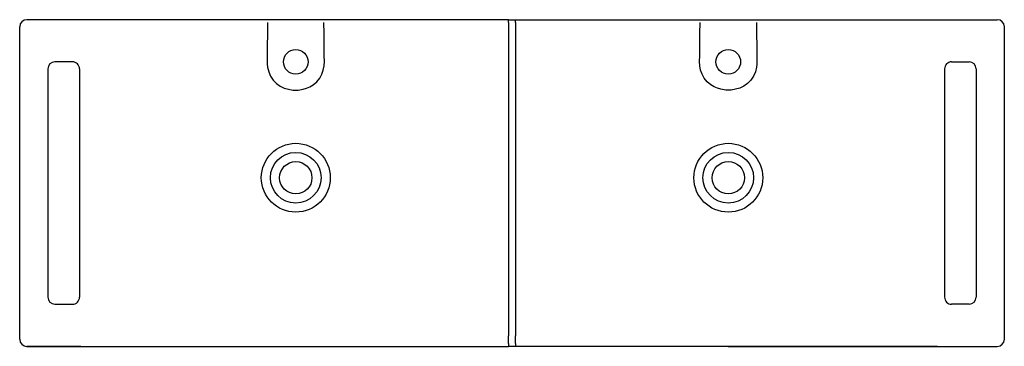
# Model space of a CAD drawing. Header units: millimetres. Extents: x 4814.53 to 4815.93, y 2684.21 to 2684.68.
import ezdxf

# ---------------------------------------------------------------- set-up
doc = ezdxf.new("R2010")
doc.units = ezdxf.units.MM
doc.layers.add('SANINDUSA', color=3, linetype='Continuous')

msp = doc.modelspace()

# ---------------------------------------------------------------- linework, layer by layer
at = {"layer": 'SANINDUSA'}
for p, q in [((4814.8749, 2684.6774), (4814.5388, 2684.6774)), ((4814.8749, 2684.6774), (4814.6538, 2684.6774)), ((4814.8814, 2684.6774), (4814.8749, 2684.6774)), ((4814.9611, 2684.6774), (4814.8814, 2684.6774)), ((4814.9679, 2684.6774), (4814.9611, 2684.6774)), ((4815.2238, 2684.6774), (4814.9679, 2684.6774)), ((4815.2238, 2684.6734), (4815.2238, 2684.6774)), ((4815.2238, 2684.6774), (4815.2338, 2684.6774)), ((4815.2238, 2684.6734), (4815.2238, 2684.6429)), ((4815.2338, 2684.6734), (4815.2338, 2684.6774)), ((4815.2338, 2684.6774), (4815.4896, 2684.6774)), ((4815.2338, 2684.6734), (4815.2338, 2684.6429)), ((4815.4896, 2684.6774), (4815.4964, 2684.6774)), ((4815.4964, 2684.6774), (4815.5761, 2684.6774)), ((4815.5761, 2684.6774), (4815.5826, 2684.6774)), ((4815.5826, 2684.6774), (4815.8038, 2684.6774)), ((4815.8038, 2684.6774), (4815.9188, 2684.6774)), ((4814.5288, 2684.2224), (4814.5288, 2684.6674)), ((4815.9288, 2684.2224), (4815.9288, 2684.6674)), ((4815.2238, 2684.6429), (4815.2238, 2684.6402)), ((4815.2238, 2684.6402), (4815.2238, 2684.4762)), ((4815.2338, 2684.6429), (4815.2338, 2684.6402)), ((4815.2338, 2684.6402), (4815.2338, 2684.4762)), ((4814.6038, 2684.6174), (4814.5788, 2684.6174)), ((4815.8538, 2684.6174), (4815.8788, 2684.6174)), ((4814.5688, 2684.6074), (4814.5688, 2684.2824)), ((4814.6138, 2684.6074), (4814.6138, 2684.2824)), ((4815.8438, 2684.6074), (4815.8438, 2684.2824)), ((4815.8888, 2684.6074), (4815.8888, 2684.2824)), ((4815.2238, 2684.4762), (4815.2238, 2684.4497)), ((4815.2338, 2684.4762), (4815.2338, 2684.4497)), ((4815.2238, 2684.4497), (4815.2238, 2684.2632)), ((4815.2338, 2684.4497), (4815.2338, 2684.2632)), ((4814.5788, 2684.2724), (4814.6038, 2684.2724)), ((4815.2238, 2684.2632), (4815.2238, 2684.2274)), ((4815.2338, 2684.2632), (4815.2338, 2684.2274)), ((4815.8788, 2684.2724), (4815.8538, 2684.2724)), ((4815.2238, 2684.2164), (4815.2238, 2684.2274)), ((4815.2338, 2684.2164), (4815.2338, 2684.2274)), ((4814.5388, 2684.2124), (4814.6538, 2684.2124)), ((4814.6158, 2684.2124), (4814.5388, 2684.2124)), ((4814.6538, 2684.2124), (4815.2238, 2684.2124)), ((4815.2238, 2684.2164), (4815.2238, 2684.2124)), ((4815.2338, 2684.2124), (4815.2238, 2684.2124)), ((4815.2338, 2684.2164), (4815.2338, 2684.2124)), ((4815.8038, 2684.2124), (4815.2338, 2684.2124)), ((4815.5363, 2684.2124), (4815.9188, 2684.2124)), ((4815.8338, 2684.2124), (4815.8038, 2684.2124))]:
    msp.add_line(p, q, dxfattribs=at)
for points in [[(4814.8812, 2684.6734), (4814.8811, 2684.6644), (4814.8807, 2684.6324), (4814.8806, 2684.6179)], [(4814.962, 2684.6179), (4814.9619, 2684.6259), (4814.9615, 2684.6579), (4814.9613, 2684.6734)], [(4815.4956, 2684.6179), (4815.4957, 2684.6259), (4815.496, 2684.6579), (4815.4962, 2684.6734)], [(4815.5764, 2684.6734), (4815.5764, 2684.6644), (4815.5768, 2684.6324), (4815.577, 2684.6179)], [(4814.8806, 2684.6179), (4814.8806, 2684.6139), (4814.8811, 2684.6099), (4814.8828, 2684.6033), (4814.8855, 2684.5971), (4814.8893, 2684.5915), (4814.8939, 2684.5866), (4814.8991, 2684.5829), (4814.9048, 2684.5801), (4814.9109, 2684.5783), (4814.9172, 2684.5773), (4814.9245, 2684.5772), (4814.9317, 2684.5783), (4814.9367, 2684.5797), (4814.9415, 2684.5819), (4814.946, 2684.5846), (4814.9511, 2684.589), (4814.9553, 2684.5942), (4814.9583, 2684.5997), (4814.9605, 2684.6056), (4814.9617, 2684.6117), (4814.962, 2684.6179)], [(4815.577, 2684.6179), (4815.5769, 2684.6139), (4815.5764, 2684.6099), (4815.5748, 2684.6033), (4815.572, 2684.5971), (4815.5683, 2684.5915), (4815.5636, 2684.5866), (4815.5584, 2684.5829), (4815.5528, 2684.5801), (4815.5466, 2684.5783), (4815.5403, 2684.5773), (4815.533, 2684.5772), (4815.5258, 2684.5783), (4815.5208, 2684.5797), (4815.516, 2684.5819), (4815.5116, 2684.5846), (4815.5065, 2684.589), (4815.5022, 2684.5942), (4815.4992, 2684.5997), (4815.497, 2684.6056), (4815.4958, 2684.6117), (4815.4956, 2684.6179)]]:
    msp.add_lwpolyline(points, dxfattribs=at)
for centre, radius in [((4814.9213, 2684.6174), 0.0175), ((4815.5363, 2684.6174), 0.0175), ((4814.9213, 2684.4524), 0.049), ((4815.5363, 2684.4524), 0.049), ((4814.9213, 2684.4524), 0.036), ((4815.5363, 2684.4524), 0.036), ((4814.9213, 2684.4524), 0.023), ((4815.5363, 2684.4524), 0.023)]:
    msp.add_circle(centre, radius, dxfattribs=at)
for centre, start, end in [((4814.5388, 2684.6674), 90, 180), ((4815.9188, 2684.6674), 0, 90), ((4814.5788, 2684.6074), 90, 180), ((4814.6038, 2684.6074), 0.0312, 90.0316), ((4815.8538, 2684.6074), 89.9684, 179.9688), ((4815.8788, 2684.6074), 0, 90), ((4814.5788, 2684.2824), 180, 270), ((4814.6038, 2684.2824), 269.9686, 359.9686), ((4815.8538, 2684.2824), 180.0314, 270.0314), ((4815.8788, 2684.2824), 270, 0), ((4814.5388, 2684.2224), 180, 270), ((4815.9188, 2684.2224), 270, 0)]:
    msp.add_arc(centre, 0.01, start, end, dxfattribs=at)

doc.saveas('drawing.dxf')
